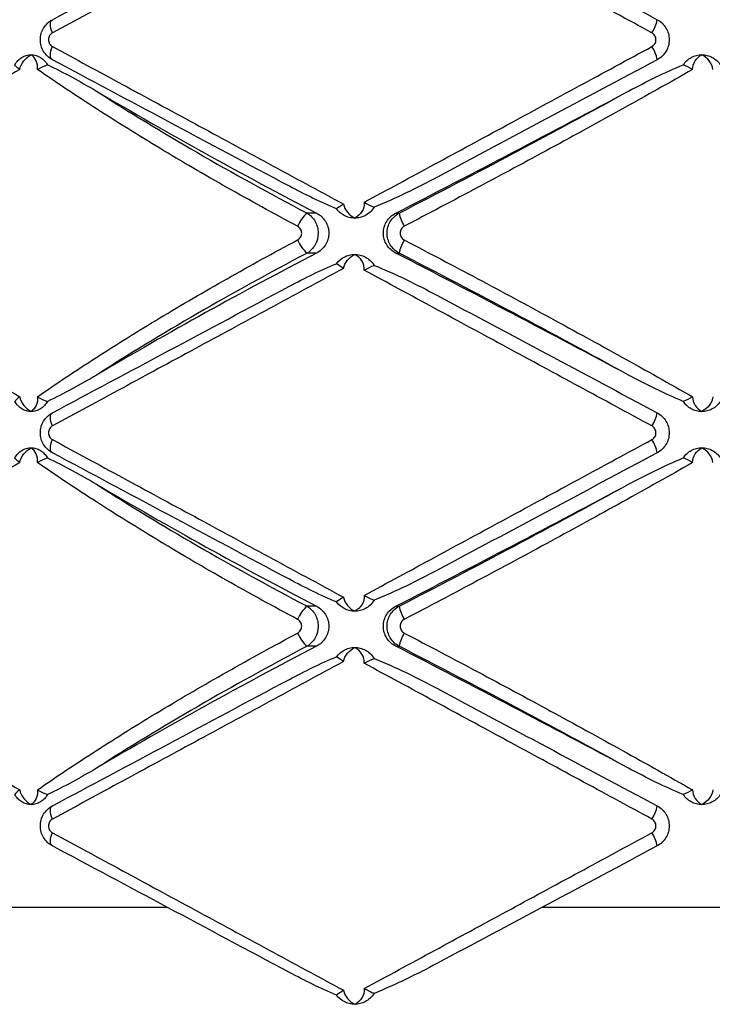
# Paper-space layout '_Izquierda' of a CAD drawing. Header units: millimetres. Extents: x 444 to 844, y -320 to 324.
# Tile 6 of 16: x 610 to 656, y -163 to -98. Entities that reach past the tile are written whole.
import ezdxf

# ---------------------------------------------------------------- set-up
doc = ezdxf.new("R2010")
doc.units = ezdxf.units.MM

psp = doc.layouts.new('_Izquierda')

# ---------------------------------------------------------------- linework, layer by layer
at = {"color": 7, "linetype": 'Continuous', "lineweight": 25}
for p, q in [((629.939, -111.16), (629.317, -111.16)), ((635.19, -111.16), (635.406, -111.16)), ((629.939, -113.807), (629.317, -113.807)), ((635.19, -113.807), (635.406, -113.807)), ((629.939, -137.16), (629.317, -137.16)), ((635.19, -137.16), (635.406, -137.16)), ((629.939, -139.807), (629.317, -139.807)), ((635.19, -139.807), (635.406, -139.807))]:
    psp.add_line(p, q, dxfattribs=at)
at = {"color": 8, "linetype": 'Continuous', "lineweight": 25}
for p, q in [((602.327, -157.064), (620.005, -157.064)), ((644.897, -157.064), (665.118, -157.064))]:
    psp.add_line(p, q, dxfattribs=at)
at = {"color": 7, "linetype": 'Continuous', "lineweight": 25, "flags": 128}
for points in [[(612.46, -99.237), (612.405, -99.087), (612.363, -98.941), (612.338, -98.804), (612.328, -98.679), (612.336, -98.571), (612.36, -98.481), (612.4, -98.413), (612.454, -98.368)], [(612.454, -101.015), (612.4, -100.97), (612.36, -100.902), (612.336, -100.812), (612.328, -100.703), (612.338, -100.579), (612.363, -100.442), (612.405, -100.296), (612.46, -100.145)], [(612.46, -125.237), (612.405, -125.087), (612.363, -124.941), (612.338, -124.804), (612.328, -124.679), (612.336, -124.571), (612.36, -124.481), (612.4, -124.413), (612.454, -124.368)], [(612.454, -127.015), (612.4, -126.97), (612.36, -126.902), (612.336, -126.812), (612.328, -126.703), (612.338, -126.579), (612.363, -126.442), (612.405, -126.296), (612.46, -126.145)], [(612.46, -151.237), (612.405, -151.087), (612.363, -150.941), (612.338, -150.804), (612.328, -150.679), (612.336, -150.571), (612.36, -150.481), (612.4, -150.413), (612.454, -150.368)], [(612.454, -153.015), (612.4, -152.97), (612.36, -152.902), (612.336, -152.812), (612.328, -152.703), (612.338, -152.579), (612.363, -152.442), (612.405, -152.296), (612.46, -152.145)]]:
    psp.add_lwpolyline(points, dxfattribs=at)
at = {"color": 7, "linetype": 'Continuous', "lineweight": 25}
for centre, radius, start, end in [((650.165, -97.935), 2.365, 326.59339, 349.45589), ((650.165, -101.448), 2.365, 10.54411, 33.40661), ((773.159, 164.607), 310.74, 239.48365, 242.55485), ((170.045, 795.833), 1019.312, 297.150681, 298.12843), ((630.765, -112.879), 2.247, 130.10236, 157.78896), ((638.118, -110.595), 2.771, 191.76933, 211.1802), ((630.765, -112.089), 2.247, 202.21104, 229.89764), ((638.118, -114.373), 2.771, 148.8198, 168.23067), ((773.159, -389.574), 310.74, 117.44515, 120.51635), ((170.045, -1020.801), 1019.312, 61.87157, 62.849319), ((650.165, -123.935), 2.365, 326.59339, 349.45589), ((650.165, -127.448), 2.365, 10.54411, 33.40661), ((773.159, 138.607), 310.74, 239.48365, 242.55485), ((170.045, 769.833), 1019.312, 297.150681, 298.12843), ((630.765, -138.879), 2.247, 130.10236, 157.78896), ((638.118, -136.595), 2.771, 191.76933, 211.1802), ((630.765, -138.089), 2.247, 202.21104, 229.89764), ((638.118, -140.373), 2.771, 148.8198, 168.23067), ((773.159, -415.574), 310.74, 117.44515, 120.51635), ((170.045, -1046.801), 1019.312, 61.87157, 62.849319), ((650.165, -149.935), 2.365, 326.59339, 349.45589), ((650.165, -153.448), 2.365, 10.54411, 33.40661)]:
    psp.add_arc(centre, radius, start, end, dxfattribs=at)
for points, knots in [([(631.727, -88.818), (630.905, -89.262), (630.081, -89.708), (628.429, -90.601), (627.601, -91.049), (625.127, -92.387), (623.494, -93.27), (620.262, -95.018), (618.661, -95.884), (615.518, -97.583), (613.972, -98.42), (612.46, -99.237)], [0, 0, 0, 0, 0.125, 0.125, 0.25, 0.25, 0.5, 0.5, 0.75, 0.75, 1, 1, 1, 1]), ([(652.14, -99.237), (650.536, -98.37), (648.922, -97.497), (645.713, -95.761), (644.115, -94.896), (640.931, -93.174), (639.345, -92.316), (636.976, -91.033), (636.19, -90.608), (634.635, -89.767), (633.865, -89.35), (633.101, -88.936)], [0, 0, 0, 0, 0.25, 0.25, 0.5, 0.5, 0.75, 0.75, 0.875, 0.875, 1, 1, 1, 1]), ([(612.454, -98.368), (614.95, -97.036), (617.506, -95.673), (622.734, -92.885), (625.406, -91.46), (628.142, -90.001)], [0, 0, 0, 0, 0.5, 0.5, 1, 1, 1, 1]), ([(637.939, -90.607), (640.345, -91.89), (642.761, -93.179), (647.612, -95.766), (650.046, -97.064), (652.491, -98.368)], [0, 0, 0, 0, 0.5, 0.5, 1, 1, 1, 1]), ([(612.454, -101.015), (612.334, -100.951), (612.226, -100.873), (612.031, -100.688), (611.945, -100.581), (611.806, -100.352), (611.751, -100.225), (611.679, -99.965), (611.66, -99.829), (611.659, -99.421), (611.734, -99.152), (612.014, -98.686), (612.215, -98.495), (612.454, -98.368)], [0, 0, 0, 0, 0.125, 0.125, 0.25, 0.25, 0.375, 0.375, 0.5, 0.5, 0.75, 0.75, 1, 1, 1, 1]), ([(652.491, -98.368), (652.611, -98.432), (652.72, -98.511), (652.916, -98.697), (653.001, -98.804), (653.14, -99.034), (653.194, -99.161), (653.266, -99.42), (653.285, -99.556), (653.285, -99.961), (653.211, -100.23), (652.933, -100.694), (652.731, -100.887), (652.491, -101.015)], [0, 0, 0, 0, 0.125, 0.125, 0.25, 0.25, 0.375, 0.375, 0.5, 0.5, 0.75, 0.75, 1, 1, 1, 1]), ([(612.46, -99.237), (612.383, -99.279), (612.315, -99.342), (612.218, -99.502), (612.192, -99.596), (612.192, -99.788), (612.22, -99.884), (612.315, -100.041), (612.383, -100.104), (612.46, -100.145)], [0, 0, 0, 0, 0.25, 0.25, 0.5, 0.5, 0.75, 0.75, 1, 1, 1, 1]), ([(652.14, -100.145), (652.221, -100.101), (652.29, -100.035), (652.384, -99.876), (652.409, -99.784), (652.408, -99.599), (652.383, -99.506), (652.29, -99.348), (652.221, -99.281), (652.14, -99.237)], [0, 0, 0, 0, 0.25, 0.25, 0.5, 0.5, 0.75, 0.75, 1, 1, 1, 1]), ([(612.46, -100.145), (613.978, -100.966), (615.532, -101.807), (618.674, -103.506), (620.265, -104.366), (623.483, -106.107), (625.112, -106.987), (627.584, -108.325), (628.416, -108.774), (630.074, -109.671), (630.902, -110.119), (631.727, -110.565)], [0, 0, 0, 0, 0.25, 0.25, 0.5, 0.5, 0.75, 0.75, 0.875, 0.875, 1, 1, 1, 1]), ([(633.101, -110.446), (634.624, -109.622), (636.177, -108.781), (639.331, -107.075), (640.922, -106.214), (644.113, -104.487), (645.718, -103.619), (648.932, -101.88), (650.54, -101.011), (652.14, -100.145)], [0, 0, 0, 0, 0.25, 0.25, 0.5, 0.5, 0.75, 0.75, 1, 1, 1, 1]), ([(609.97, -101.353), (610.029, -101.249), (610.098, -101.156), (610.254, -100.991), (610.342, -100.919), (610.436, -100.86)], [0, 0, 0, 0, 0.5, 0.5, 1, 1, 1, 1]), ([(610.29, -101.666), (610.331, -101.46), (610.429, -101.261), (610.695, -100.922), (610.863, -100.783), (611.045, -100.684)], [0, 0, 0, 0, 0.5, 0.5, 1, 1, 1, 1]), ([(610.436, -100.86), (610.53, -100.802), (610.628, -100.758), (610.833, -100.699), (610.94, -100.684), (611.045, -100.684)], [0, 0, 0, 0, 0.5, 0.5, 1, 1, 1, 1]), ([(611.469, -101.666), (611.495, -101.46), (611.463, -101.261), (611.312, -100.922), (611.192, -100.783), (611.045, -100.684)], [0, 0, 0, 0, 0.5, 0.5, 1, 1, 1, 1]), ([(611.045, -100.684), (611.151, -100.684), (611.258, -100.699), (611.464, -100.758), (611.564, -100.802), (611.659, -100.86)], [0, 0, 0, 0, 0.5, 0.5, 1, 1, 1, 1]), ([(611.659, -100.86), (611.754, -100.919), (611.842, -100.99), (612.001, -101.155), (612.073, -101.249), (612.133, -101.353)], [0, 0, 0, 0, 0.5, 0.5, 1, 1, 1, 1]), ([(654.213, -101.353), (654.281, -101.249), (654.36, -101.156), (654.54, -100.991), (654.641, -100.919), (654.749, -100.86)], [0, 0, 0, 0, 0.5, 0.5, 1, 1, 1, 1]), ([(654.749, -100.86), (654.857, -100.802), (654.969, -100.758), (655.203, -100.699), (655.325, -100.684), (655.445, -100.684)], [0, 0, 0, 0, 0.5, 0.5, 1, 1, 1, 1]), ([(654.832, -101.666), (654.829, -101.46), (654.892, -101.261), (655.109, -100.922), (655.264, -100.783), (655.445, -100.684)], [0, 0, 0, 0, 0.5, 0.5, 1, 1, 1, 1]), ([(656.173, -101.666), (656.153, -101.46), (656.067, -101.261), (655.81, -100.922), (655.638, -100.783), (655.445, -100.684)], [0, 0, 0, 0, 0.5, 0.5, 1, 1, 1, 1]), ([(655.445, -100.684), (655.565, -100.684), (655.686, -100.699), (655.92, -100.758), (656.032, -100.802), (656.139, -100.86)], [0, 0, 0, 0, 0.5, 0.5, 1, 1, 1, 1]), ([(656.139, -100.86), (656.247, -100.919), (656.346, -100.99), (656.525, -101.155), (656.605, -101.249), (656.673, -101.353)], [0, 0, 0, 0, 0.5, 0.5, 1, 1, 1, 1]), ([(612.133, -101.353), (612.68, -101.604), (613.22, -101.883), (614.298, -102.468), (614.834, -102.775), (615.37, -103.091)], [0, 0, 0, 0, 0.5, 0.5, 1, 1, 1, 1]), ([(628.142, -109.382), (625.406, -107.923), (622.734, -106.498), (617.506, -103.709), (614.95, -102.346), (612.454, -101.015)], [0, 0, 0, 0, 0.5, 0.5, 1, 1, 1, 1]), ([(652.491, -101.015), (650.046, -102.318), (647.612, -103.617), (642.761, -106.204), (640.345, -107.492), (637.939, -108.776)], [0, 0, 0, 0, 0.5, 0.5, 1, 1, 1, 1]), ([(650.599, -103.091), (651.191, -102.775), (651.786, -102.468), (652.989, -101.883), (653.596, -101.604), (654.213, -101.353)], [0, 0, 0, 0, 0.5, 0.5, 1, 1, 1, 1]), ([(610.29, -101.666), (609.54, -102.093), (608.798, -102.523), (607.328, -103.388), (606.599, -103.824), (604.446, -105.132), (603.057, -106.003), (600.381, -107.741), (599.09, -108.609), (596.62, -110.331), (595.44, -111.186), (594.321, -112.03)], [0, 0, 0, 0, 0.125, 0.125, 0.25, 0.25, 0.5, 0.5, 0.75, 0.75, 1, 1, 1, 1]), ([(628.684, -112.03), (627.096, -111.183), (625.532, -110.324), (622.491, -108.604), (621.011, -107.741), (618.132, -106.009), (616.733, -105.14), (614.698, -103.831), (614.029, -103.394), (612.726, -102.526), (612.09, -102.095), (611.469, -101.666)], [0, 0, 0, 0, 0.25, 0.25, 0.5, 0.5, 0.75, 0.75, 0.875, 0.875, 1, 1, 1, 1]), ([(654.832, -101.666), (654.077, -102.093), (653.313, -102.523), (651.768, -103.388), (650.986, -103.824), (648.627, -105.132), (647.037, -106.003), (643.837, -107.741), (642.223, -108.609), (638.987, -110.331), (637.365, -111.186), (635.748, -112.03)], [0, 0, 0, 0, 0.125, 0.125, 0.25, 0.25, 0.5, 0.5, 0.75, 0.75, 1, 1, 1, 1]), ([(615.37, -103.091), (617.497, -104.457), (619.727, -105.813), (624.377, -108.502), (626.798, -109.837), (629.317, -111.16)], [0, 0, 0, 0, 0.5, 0.5, 1, 1, 1, 1]), ([(635.406, -111.16), (637.978, -109.837), (640.531, -108.502), (645.595, -105.813), (648.108, -104.457), (650.599, -103.091)], [0, 0, 0, 0, 0.5, 0.5, 1, 1, 1, 1]), ([(631.262, -110.877), (630.725, -110.659), (630.2, -110.419), (629.162, -109.916), (628.649, -109.652), (628.142, -109.382)], [0, 0, 0, 0, 0.5, 0.5, 1, 1, 1, 1]), ([(637.939, -108.776), (637.255, -109.141), (636.566, -109.494), (635.173, -110.164), (634.471, -110.482), (633.756, -110.767)], [0, 0, 0, 0, 0.5, 0.5, 1, 1, 1, 1]), ([(631.727, -110.565), (631.761, -110.763), (631.854, -110.95), (632.116, -111.267), (632.285, -111.397), (632.472, -111.491)], [0, 0, 0, 0, 0.5, 0.5, 1, 1, 1, 1]), ([(633.101, -110.446), (633.118, -110.665), (633.056, -110.88), (632.83, -111.24), (632.665, -111.388), (632.472, -111.491)], [0, 0, 0, 0, 0.5, 0.5, 1, 1, 1, 1]), ([(633.101, -110.446), (633.216, -110.509), (633.33, -110.572), (633.554, -110.684), (633.659, -110.732), (633.756, -110.767)], [0, 0, 0, 0, 0.5, 0.5, 1, 1, 1, 1]), ([(629.317, -111.16), (629.427, -111.224), (629.527, -111.303), (629.706, -111.489), (629.784, -111.595), (629.911, -111.826), (629.961, -111.952), (630.027, -112.212), (630.044, -112.347), (630.044, -112.753), (629.977, -113.022), (629.722, -113.487), (629.537, -113.679), (629.317, -113.807)], [0, 0, 0, 0, 0.125, 0.125, 0.25, 0.25, 0.375, 0.375, 0.5, 0.5, 0.75, 0.75, 1, 1, 1, 1]), ([(629.939, -111.16), (630.059, -111.223), (630.17, -111.3), (630.369, -111.483), (630.458, -111.589), (630.602, -111.819), (630.66, -111.946), (630.736, -112.208), (630.756, -112.345), (630.756, -112.757), (630.677, -113.029), (630.387, -113.494), (630.18, -113.682), (629.939, -113.807)], [0, 0, 0, 0, 0.125, 0.125, 0.25, 0.25, 0.375, 0.375, 0.5, 0.5, 0.75, 0.75, 1, 1, 1, 1]), ([(632.472, -111.491), (632.35, -111.491), (632.228, -111.476), (631.99, -111.417), (631.876, -111.373), (631.766, -111.315)], [0, 0, 0, 0, 0.5, 0.5, 1, 1, 1, 1]), ([(633.178, -111.315), (633.069, -111.373), (632.955, -111.417), (632.718, -111.476), (632.594, -111.491), (632.472, -111.491)], [0, 0, 0, 0, 0.5, 0.5, 1, 1, 1, 1]), ([(633.756, -110.767), (633.679, -110.895), (633.587, -111.004), (633.389, -111.186), (633.284, -111.258), (633.178, -111.315)], [0, 0, 0, 0, 0.5, 0.5, 1, 1, 1, 1]), ([(635.19, -113.807), (635.068, -113.745), (634.956, -113.668), (634.754, -113.485), (634.664, -113.379), (634.518, -113.149), (634.46, -113.022), (634.383, -112.76), (634.363, -112.622), (634.363, -112.21), (634.443, -111.939), (634.736, -111.474), (634.945, -111.286), (635.19, -111.16)], [0, 0, 0, 0, 0.125, 0.125, 0.25, 0.25, 0.375, 0.375, 0.5, 0.5, 0.75, 0.75, 1, 1, 1, 1]), ([(635.406, -113.807), (635.286, -113.743), (635.177, -113.665), (634.981, -113.479), (634.895, -113.372), (634.756, -113.142), (634.701, -113.015), (634.629, -112.756), (634.61, -112.62), (634.61, -112.214), (634.684, -111.945), (634.963, -111.481), (635.165, -111.288), (635.406, -111.16)], [0, 0, 0, 0, 0.125, 0.125, 0.25, 0.25, 0.375, 0.375, 0.5, 0.5, 0.75, 0.75, 1, 1, 1, 1]), ([(628.684, -112.938), (628.766, -112.895), (628.835, -112.829), (628.931, -112.67), (628.957, -112.577), (628.957, -112.39), (628.93, -112.296), (628.835, -112.138), (628.766, -112.073), (628.684, -112.03)], [0, 0, 0, 0, 0.25, 0.25, 0.5, 0.5, 0.75, 0.75, 1, 1, 1, 1]), ([(635.748, -112.03), (635.665, -112.073), (635.594, -112.138), (635.496, -112.298), (635.469, -112.391), (635.47, -112.578), (635.497, -112.671), (635.594, -112.829), (635.665, -112.895), (635.748, -112.938)], [0, 0, 0, 0, 0.25, 0.25, 0.5, 0.5, 0.75, 0.75, 1, 1, 1, 1]), ([(594.321, -112.938), (595.443, -113.785), (596.629, -114.643), (599.096, -116.363), (600.38, -117.227), (603.049, -118.959), (604.433, -119.828), (606.587, -121.136), (607.319, -121.574), (608.793, -122.442), (609.538, -122.873), (610.29, -123.302)], [0, 0, 0, 0, 0.25, 0.25, 0.5, 0.5, 0.75, 0.75, 0.875, 0.875, 1, 1, 1, 1]), ([(611.469, -123.302), (612.088, -122.874), (612.722, -122.444), (614.021, -121.579), (614.687, -121.144), (616.72, -119.836), (618.123, -118.964), (621.01, -117.227), (622.498, -116.359), (625.543, -114.637), (627.101, -113.782), (628.684, -112.938)], [0, 0, 0, 0, 0.125, 0.125, 0.25, 0.25, 0.5, 0.5, 0.75, 0.75, 1, 1, 1, 1]), ([(635.748, -112.938), (637.37, -113.785), (638.999, -114.643), (642.231, -116.363), (643.837, -117.227), (647.027, -118.959), (648.612, -119.828), (650.973, -121.136), (651.759, -121.574), (653.308, -122.442), (654.074, -122.873), (654.832, -123.302)], [0, 0, 0, 0, 0.25, 0.25, 0.5, 0.5, 0.75, 0.75, 0.875, 0.875, 1, 1, 1, 1]), ([(629.317, -113.807), (626.798, -115.131), (624.377, -116.465), (619.727, -119.155), (617.497, -120.51), (615.37, -121.877)], [0, 0, 0, 0, 0.5, 0.5, 1, 1, 1, 1]), ([(631.727, -114.818), (631.761, -114.62), (631.854, -114.433), (632.117, -114.115), (632.285, -113.985), (632.472, -113.891)], [0, 0, 0, 0, 0.5, 0.5, 1, 1, 1, 1]), ([(631.766, -114.068), (631.876, -114.01), (631.99, -113.966), (632.227, -113.907), (632.35, -113.891), (632.472, -113.891)], [0, 0, 0, 0, 0.5, 0.5, 1, 1, 1, 1]), ([(633.101, -114.936), (633.118, -114.717), (633.056, -114.503), (632.83, -114.142), (632.665, -113.994), (632.472, -113.891)], [0, 0, 0, 0, 0.5, 0.5, 1, 1, 1, 1]), ([(632.472, -113.891), (632.594, -113.891), (632.716, -113.906), (632.955, -113.966), (633.069, -114.01), (633.178, -114.068)], [0, 0, 0, 0, 0.5, 0.5, 1, 1, 1, 1]), ([(650.599, -121.877), (648.108, -120.51), (645.595, -119.155), (640.531, -116.465), (637.978, -115.131), (635.406, -113.807)], [0, 0, 0, 0, 0.5, 0.5, 1, 1, 1, 1]), ([(628.142, -116.001), (628.649, -115.73), (629.161, -115.467), (630.2, -114.964), (630.725, -114.724), (631.262, -114.506)], [0, 0, 0, 0, 0.5, 0.5, 1, 1, 1, 1]), ([(633.178, -114.068), (633.284, -114.124), (633.389, -114.196), (633.587, -114.379), (633.679, -114.488), (633.756, -114.615)], [0, 0, 0, 0, 0.5, 0.5, 1, 1, 1, 1]), ([(633.756, -114.615), (634.471, -114.901), (635.174, -115.219), (636.566, -115.889), (637.255, -116.242), (637.939, -116.607)], [0, 0, 0, 0, 0.5, 0.5, 1, 1, 1, 1]), ([(631.727, -114.818), (630.905, -115.262), (630.081, -115.708), (628.429, -116.601), (627.601, -117.049), (625.127, -118.387), (623.494, -119.27), (620.262, -121.018), (618.661, -121.884), (615.518, -123.583), (613.972, -124.42), (612.46, -125.237)], [0, 0, 0, 0, 0.125, 0.125, 0.25, 0.25, 0.5, 0.5, 0.75, 0.75, 1, 1, 1, 1]), ([(652.14, -125.237), (650.536, -124.37), (648.922, -123.497), (645.713, -121.761), (644.115, -120.896), (640.931, -119.174), (639.345, -118.316), (636.976, -117.033), (636.19, -116.608), (634.635, -115.767), (633.865, -115.35), (633.101, -114.936)], [0, 0, 0, 0, 0.25, 0.25, 0.5, 0.5, 0.75, 0.75, 0.875, 0.875, 1, 1, 1, 1]), ([(612.454, -124.368), (614.95, -123.036), (617.506, -121.673), (622.734, -118.885), (625.406, -117.46), (628.142, -116.001)], [0, 0, 0, 0, 0.5, 0.5, 1, 1, 1, 1]), ([(637.939, -116.607), (640.345, -117.89), (642.761, -119.179), (647.612, -121.766), (650.046, -123.064), (652.491, -124.368)], [0, 0, 0, 0, 0.5, 0.5, 1, 1, 1, 1]), ([(615.37, -121.877), (614.834, -122.193), (614.298, -122.5), (613.22, -123.085), (612.68, -123.363), (612.133, -123.615)], [0, 0, 0, 0, 0.5, 0.5, 1, 1, 1, 1]), ([(654.213, -123.615), (653.596, -123.363), (652.989, -123.085), (651.786, -122.5), (651.191, -122.193), (650.599, -121.877)], [0, 0, 0, 0, 0.5, 0.5, 1, 1, 1, 1]), ([(610.436, -124.107), (610.342, -124.049), (610.256, -123.978), (610.099, -123.813), (610.029, -123.718), (609.97, -123.615)], [0, 0, 0, 0, 0.5, 0.5, 1, 1, 1, 1]), ([(610.29, -123.302), (610.331, -123.508), (610.429, -123.707), (610.695, -124.045), (610.863, -124.185), (611.045, -124.284)], [0, 0, 0, 0, 0.5, 0.5, 1, 1, 1, 1]), ([(611.469, -123.302), (611.495, -123.508), (611.463, -123.707), (611.312, -124.045), (611.192, -124.185), (611.045, -124.284)], [0, 0, 0, 0, 0.5, 0.5, 1, 1, 1, 1]), ([(612.133, -123.615), (612.073, -123.718), (612.002, -123.811), (611.844, -123.977), (611.754, -124.049), (611.659, -124.107)], [0, 0, 0, 0, 0.5, 0.5, 1, 1, 1, 1]), ([(654.749, -124.107), (654.641, -124.049), (654.542, -123.978), (654.362, -123.813), (654.281, -123.718), (654.213, -123.615)], [0, 0, 0, 0, 0.5, 0.5, 1, 1, 1, 1]), ([(654.832, -123.302), (654.829, -123.508), (654.892, -123.707), (655.109, -124.045), (655.264, -124.185), (655.445, -124.284)], [0, 0, 0, 0, 0.5, 0.5, 1, 1, 1, 1]), ([(656.173, -123.302), (656.153, -123.508), (656.067, -123.707), (655.81, -124.045), (655.638, -124.185), (655.445, -124.284)], [0, 0, 0, 0, 0.5, 0.5, 1, 1, 1, 1]), ([(656.673, -123.615), (656.605, -123.718), (656.526, -123.811), (656.348, -123.977), (656.247, -124.049), (656.139, -124.107)], [0, 0, 0, 0, 0.5, 0.5, 1, 1, 1, 1]), ([(611.045, -124.284), (610.94, -124.284), (610.834, -124.269), (610.628, -124.209), (610.53, -124.166), (610.436, -124.107)], [0, 0, 0, 0, 0.5, 0.5, 1, 1, 1, 1]), ([(611.659, -124.107), (611.564, -124.166), (611.464, -124.209), (611.258, -124.269), (611.151, -124.284), (611.045, -124.284)], [0, 0, 0, 0, 0.5, 0.5, 1, 1, 1, 1]), ([(612.454, -127.015), (612.334, -126.951), (612.226, -126.873), (612.031, -126.688), (611.945, -126.581), (611.806, -126.352), (611.751, -126.225), (611.679, -125.965), (611.66, -125.829), (611.659, -125.421), (611.734, -125.152), (612.014, -124.686), (612.215, -124.495), (612.454, -124.368)], [0, 0, 0, 0, 0.125, 0.125, 0.25, 0.25, 0.375, 0.375, 0.5, 0.5, 0.75, 0.75, 1, 1, 1, 1]), ([(652.491, -124.368), (652.611, -124.432), (652.72, -124.511), (652.916, -124.697), (653.001, -124.804), (653.14, -125.034), (653.194, -125.161), (653.266, -125.42), (653.285, -125.556), (653.285, -125.961), (653.211, -126.23), (652.933, -126.694), (652.731, -126.887), (652.491, -127.015)], [0, 0, 0, 0, 0.125, 0.125, 0.25, 0.25, 0.375, 0.375, 0.5, 0.5, 0.75, 0.75, 1, 1, 1, 1]), ([(655.445, -124.284), (655.325, -124.284), (655.204, -124.269), (654.969, -124.209), (654.857, -124.166), (654.749, -124.107)], [0, 0, 0, 0, 0.5, 0.5, 1, 1, 1, 1]), ([(656.139, -124.107), (656.032, -124.166), (655.92, -124.209), (655.687, -124.269), (655.565, -124.284), (655.445, -124.284)], [0, 0, 0, 0, 0.5, 0.5, 1, 1, 1, 1]), ([(612.46, -125.237), (612.383, -125.279), (612.315, -125.342), (612.218, -125.502), (612.192, -125.596), (612.192, -125.788), (612.22, -125.884), (612.315, -126.041), (612.383, -126.104), (612.46, -126.145)], [0, 0, 0, 0, 0.25, 0.25, 0.5, 0.5, 0.75, 0.75, 1, 1, 1, 1]), ([(652.14, -126.145), (652.221, -126.101), (652.29, -126.035), (652.384, -125.876), (652.409, -125.784), (652.408, -125.599), (652.383, -125.506), (652.29, -125.348), (652.221, -125.281), (652.14, -125.237)], [0, 0, 0, 0, 0.25, 0.25, 0.5, 0.5, 0.75, 0.75, 1, 1, 1, 1]), ([(612.46, -126.145), (613.978, -126.966), (615.532, -127.807), (618.674, -129.506), (620.265, -130.366), (623.483, -132.107), (625.112, -132.987), (627.584, -134.325), (628.416, -134.774), (630.074, -135.671), (630.902, -136.119), (631.727, -136.565)], [0, 0, 0, 0, 0.25, 0.25, 0.5, 0.5, 0.75, 0.75, 0.875, 0.875, 1, 1, 1, 1]), ([(633.101, -136.446), (634.624, -135.622), (636.177, -134.781), (639.331, -133.075), (640.922, -132.214), (644.113, -130.487), (645.718, -129.619), (648.932, -127.88), (650.54, -127.011), (652.14, -126.145)], [0, 0, 0, 0, 0.25, 0.25, 0.5, 0.5, 0.75, 0.75, 1, 1, 1, 1]), ([(609.97, -127.353), (610.029, -127.249), (610.098, -127.156), (610.254, -126.991), (610.342, -126.919), (610.436, -126.86)], [0, 0, 0, 0, 0.5, 0.5, 1, 1, 1, 1]), ([(610.29, -127.666), (610.331, -127.46), (610.429, -127.261), (610.695, -126.922), (610.863, -126.783), (611.045, -126.684)], [0, 0, 0, 0, 0.5, 0.5, 1, 1, 1, 1]), ([(610.436, -126.86), (610.53, -126.802), (610.628, -126.758), (610.833, -126.699), (610.94, -126.684), (611.045, -126.684)], [0, 0, 0, 0, 0.5, 0.5, 1, 1, 1, 1]), ([(611.469, -127.666), (611.495, -127.46), (611.463, -127.261), (611.312, -126.922), (611.192, -126.783), (611.045, -126.684)], [0, 0, 0, 0, 0.5, 0.5, 1, 1, 1, 1]), ([(611.045, -126.684), (611.151, -126.684), (611.258, -126.699), (611.464, -126.758), (611.564, -126.802), (611.659, -126.86)], [0, 0, 0, 0, 0.5, 0.5, 1, 1, 1, 1]), ([(611.659, -126.86), (611.754, -126.919), (611.842, -126.99), (612.001, -127.155), (612.073, -127.249), (612.133, -127.353)], [0, 0, 0, 0, 0.5, 0.5, 1, 1, 1, 1]), ([(654.213, -127.353), (654.281, -127.249), (654.36, -127.156), (654.54, -126.991), (654.641, -126.919), (654.749, -126.86)], [0, 0, 0, 0, 0.5, 0.5, 1, 1, 1, 1]), ([(654.749, -126.86), (654.857, -126.802), (654.969, -126.758), (655.203, -126.699), (655.325, -126.684), (655.445, -126.684)], [0, 0, 0, 0, 0.5, 0.5, 1, 1, 1, 1]), ([(654.832, -127.666), (654.829, -127.46), (654.892, -127.261), (655.109, -126.922), (655.264, -126.783), (655.445, -126.684)], [0, 0, 0, 0, 0.5, 0.5, 1, 1, 1, 1]), ([(656.173, -127.666), (656.153, -127.46), (656.067, -127.261), (655.81, -126.922), (655.638, -126.783), (655.445, -126.684)], [0, 0, 0, 0, 0.5, 0.5, 1, 1, 1, 1]), ([(655.445, -126.684), (655.565, -126.684), (655.686, -126.699), (655.92, -126.758), (656.032, -126.802), (656.139, -126.86)], [0, 0, 0, 0, 0.5, 0.5, 1, 1, 1, 1]), ([(656.139, -126.86), (656.247, -126.919), (656.346, -126.99), (656.525, -127.155), (656.605, -127.249), (656.673, -127.353)], [0, 0, 0, 0, 0.5, 0.5, 1, 1, 1, 1]), ([(612.133, -127.353), (612.68, -127.604), (613.22, -127.883), (614.298, -128.468), (614.834, -128.775), (615.37, -129.091)], [0, 0, 0, 0, 0.5, 0.5, 1, 1, 1, 1]), ([(628.142, -135.382), (625.406, -133.923), (622.734, -132.498), (617.506, -129.709), (614.95, -128.346), (612.454, -127.015)], [0, 0, 0, 0, 0.5, 0.5, 1, 1, 1, 1]), ([(652.491, -127.015), (650.046, -128.318), (647.612, -129.617), (642.761, -132.204), (640.345, -133.492), (637.939, -134.776)], [0, 0, 0, 0, 0.5, 0.5, 1, 1, 1, 1]), ([(650.599, -129.091), (651.191, -128.775), (651.786, -128.468), (652.989, -127.883), (653.596, -127.604), (654.213, -127.353)], [0, 0, 0, 0, 0.5, 0.5, 1, 1, 1, 1]), ([(610.29, -127.666), (609.54, -128.093), (608.798, -128.523), (607.328, -129.388), (606.599, -129.824), (604.446, -131.132), (603.057, -132.003), (600.381, -133.741), (599.09, -134.609), (596.62, -136.331), (595.44, -137.186), (594.321, -138.03)], [0, 0, 0, 0, 0.125, 0.125, 0.25, 0.25, 0.5, 0.5, 0.75, 0.75, 1, 1, 1, 1]), ([(628.684, -138.03), (627.096, -137.183), (625.532, -136.324), (622.491, -134.604), (621.011, -133.741), (618.132, -132.009), (616.733, -131.14), (614.698, -129.831), (614.029, -129.394), (612.726, -128.526), (612.09, -128.095), (611.469, -127.666)], [0, 0, 0, 0, 0.25, 0.25, 0.5, 0.5, 0.75, 0.75, 0.875, 0.875, 1, 1, 1, 1]), ([(654.832, -127.666), (654.077, -128.093), (653.313, -128.523), (651.768, -129.388), (650.986, -129.824), (648.627, -131.132), (647.037, -132.003), (643.837, -133.741), (642.223, -134.609), (638.987, -136.331), (637.365, -137.186), (635.748, -138.03)], [0, 0, 0, 0, 0.125, 0.125, 0.25, 0.25, 0.5, 0.5, 0.75, 0.75, 1, 1, 1, 1]), ([(615.37, -129.091), (617.497, -130.457), (619.727, -131.813), (624.377, -134.502), (626.798, -135.837), (629.317, -137.16)], [0, 0, 0, 0, 0.5, 0.5, 1, 1, 1, 1]), ([(635.406, -137.16), (637.978, -135.837), (640.531, -134.502), (645.595, -131.813), (648.108, -130.457), (650.599, -129.091)], [0, 0, 0, 0, 0.5, 0.5, 1, 1, 1, 1]), ([(637.939, -134.776), (637.255, -135.141), (636.566, -135.494), (635.173, -136.164), (634.471, -136.482), (633.756, -136.767)], [0, 0, 0, 0, 0.5, 0.5, 1, 1, 1, 1]), ([(631.262, -136.877), (630.725, -136.659), (630.2, -136.419), (629.162, -135.916), (628.649, -135.652), (628.142, -135.382)], [0, 0, 0, 0, 0.5, 0.5, 1, 1, 1, 1]), ([(631.727, -136.565), (631.761, -136.763), (631.854, -136.95), (632.116, -137.267), (632.285, -137.397), (632.472, -137.491)], [0, 0, 0, 0, 0.5, 0.5, 1, 1, 1, 1]), ([(633.101, -136.446), (633.118, -136.665), (633.056, -136.88), (632.83, -137.24), (632.665, -137.388), (632.472, -137.491)], [0, 0, 0, 0, 0.5, 0.5, 1, 1, 1, 1]), ([(633.101, -136.446), (633.216, -136.509), (633.33, -136.572), (633.554, -136.684), (633.659, -136.732), (633.756, -136.767)], [0, 0, 0, 0, 0.5, 0.5, 1, 1, 1, 1]), ([(629.317, -137.16), (629.427, -137.224), (629.527, -137.303), (629.706, -137.489), (629.784, -137.595), (629.911, -137.826), (629.961, -137.952), (630.027, -138.212), (630.044, -138.347), (630.044, -138.753), (629.977, -139.022), (629.722, -139.487), (629.537, -139.679), (629.317, -139.807)], [0, 0, 0, 0, 0.125, 0.125, 0.25, 0.25, 0.375, 0.375, 0.5, 0.5, 0.75, 0.75, 1, 1, 1, 1]), ([(629.939, -137.16), (630.059, -137.223), (630.17, -137.3), (630.369, -137.483), (630.458, -137.589), (630.602, -137.819), (630.66, -137.946), (630.736, -138.208), (630.756, -138.345), (630.756, -138.757), (630.677, -139.029), (630.387, -139.494), (630.18, -139.682), (629.939, -139.807)], [0, 0, 0, 0, 0.125, 0.125, 0.25, 0.25, 0.375, 0.375, 0.5, 0.5, 0.75, 0.75, 1, 1, 1, 1]), ([(632.472, -137.491), (632.35, -137.491), (632.228, -137.476), (631.99, -137.417), (631.876, -137.373), (631.766, -137.315)], [0, 0, 0, 0, 0.5, 0.5, 1, 1, 1, 1]), ([(633.178, -137.315), (633.069, -137.373), (632.955, -137.417), (632.718, -137.476), (632.594, -137.491), (632.472, -137.491)], [0, 0, 0, 0, 0.5, 0.5, 1, 1, 1, 1]), ([(633.756, -136.767), (633.679, -136.895), (633.587, -137.004), (633.389, -137.186), (633.284, -137.258), (633.178, -137.315)], [0, 0, 0, 0, 0.5, 0.5, 1, 1, 1, 1]), ([(635.19, -139.807), (635.068, -139.745), (634.956, -139.668), (634.754, -139.485), (634.664, -139.379), (634.518, -139.149), (634.46, -139.022), (634.383, -138.76), (634.363, -138.622), (634.363, -138.21), (634.443, -137.939), (634.736, -137.474), (634.945, -137.286), (635.19, -137.16)], [0, 0, 0, 0, 0.125, 0.125, 0.25, 0.25, 0.375, 0.375, 0.5, 0.5, 0.75, 0.75, 1, 1, 1, 1]), ([(635.406, -139.807), (635.286, -139.743), (635.177, -139.665), (634.981, -139.479), (634.895, -139.372), (634.756, -139.142), (634.701, -139.015), (634.629, -138.756), (634.61, -138.62), (634.61, -138.214), (634.684, -137.945), (634.963, -137.481), (635.165, -137.288), (635.406, -137.16)], [0, 0, 0, 0, 0.125, 0.125, 0.25, 0.25, 0.375, 0.375, 0.5, 0.5, 0.75, 0.75, 1, 1, 1, 1]), ([(628.684, -138.938), (628.766, -138.895), (628.835, -138.829), (628.931, -138.67), (628.957, -138.577), (628.957, -138.39), (628.93, -138.296), (628.835, -138.138), (628.766, -138.073), (628.684, -138.03)], [0, 0, 0, 0, 0.25, 0.25, 0.5, 0.5, 0.75, 0.75, 1, 1, 1, 1]), ([(635.748, -138.03), (635.665, -138.073), (635.594, -138.138), (635.496, -138.298), (635.469, -138.391), (635.47, -138.578), (635.497, -138.671), (635.594, -138.829), (635.665, -138.895), (635.748, -138.938)], [0, 0, 0, 0, 0.25, 0.25, 0.5, 0.5, 0.75, 0.75, 1, 1, 1, 1]), ([(594.321, -138.938), (595.443, -139.785), (596.629, -140.643), (599.096, -142.363), (600.38, -143.227), (603.049, -144.959), (604.433, -145.828), (606.587, -147.136), (607.319, -147.574), (608.793, -148.442), (609.538, -148.873), (610.29, -149.302)], [0, 0, 0, 0, 0.25, 0.25, 0.5, 0.5, 0.75, 0.75, 0.875, 0.875, 1, 1, 1, 1]), ([(611.469, -149.302), (612.088, -148.874), (612.722, -148.444), (614.021, -147.579), (614.687, -147.144), (616.72, -145.836), (618.123, -144.964), (621.01, -143.227), (622.498, -142.359), (625.543, -140.637), (627.101, -139.782), (628.684, -138.938)], [0, 0, 0, 0, 0.125, 0.125, 0.25, 0.25, 0.5, 0.5, 0.75, 0.75, 1, 1, 1, 1]), ([(635.748, -138.938), (637.37, -139.785), (638.999, -140.643), (642.231, -142.363), (643.837, -143.227), (647.027, -144.959), (648.612, -145.828), (650.973, -147.136), (651.759, -147.574), (653.308, -148.442), (654.074, -148.873), (654.832, -149.302)], [0, 0, 0, 0, 0.25, 0.25, 0.5, 0.5, 0.75, 0.75, 0.875, 0.875, 1, 1, 1, 1]), ([(629.317, -139.807), (626.798, -141.131), (624.377, -142.465), (619.727, -145.155), (617.497, -146.51), (615.37, -147.877)], [0, 0, 0, 0, 0.5, 0.5, 1, 1, 1, 1]), ([(631.727, -140.818), (631.761, -140.62), (631.854, -140.433), (632.117, -140.115), (632.285, -139.985), (632.472, -139.891)], [0, 0, 0, 0, 0.5, 0.5, 1, 1, 1, 1]), ([(631.766, -140.068), (631.876, -140.01), (631.99, -139.966), (632.227, -139.907), (632.35, -139.891), (632.472, -139.891)], [0, 0, 0, 0, 0.5, 0.5, 1, 1, 1, 1]), ([(633.101, -140.936), (633.118, -140.717), (633.056, -140.503), (632.83, -140.142), (632.665, -139.994), (632.472, -139.891)], [0, 0, 0, 0, 0.5, 0.5, 1, 1, 1, 1]), ([(632.472, -139.891), (632.594, -139.891), (632.716, -139.906), (632.955, -139.966), (633.069, -140.01), (633.178, -140.068)], [0, 0, 0, 0, 0.5, 0.5, 1, 1, 1, 1]), ([(650.599, -147.877), (648.108, -146.51), (645.595, -145.155), (640.531, -142.465), (637.978, -141.131), (635.406, -139.807)], [0, 0, 0, 0, 0.5, 0.5, 1, 1, 1, 1]), ([(628.142, -142.001), (628.649, -141.73), (629.161, -141.467), (630.2, -140.964), (630.725, -140.724), (631.262, -140.506)], [0, 0, 0, 0, 0.5, 0.5, 1, 1, 1, 1]), ([(633.178, -140.068), (633.284, -140.124), (633.389, -140.196), (633.587, -140.379), (633.679, -140.488), (633.756, -140.615)], [0, 0, 0, 0, 0.5, 0.5, 1, 1, 1, 1]), ([(633.756, -140.615), (634.471, -140.901), (635.174, -141.219), (636.566, -141.889), (637.255, -142.242), (637.939, -142.607)], [0, 0, 0, 0, 0.5, 0.5, 1, 1, 1, 1]), ([(631.727, -140.818), (630.905, -141.262), (630.081, -141.708), (628.429, -142.601), (627.601, -143.049), (625.127, -144.387), (623.494, -145.27), (620.262, -147.018), (618.661, -147.884), (615.518, -149.583), (613.972, -150.42), (612.46, -151.237)], [0, 0, 0, 0, 0.125, 0.125, 0.25, 0.25, 0.5, 0.5, 0.75, 0.75, 1, 1, 1, 1]), ([(652.14, -151.237), (650.536, -150.37), (648.922, -149.497), (645.713, -147.761), (644.115, -146.896), (640.931, -145.174), (639.345, -144.316), (636.976, -143.033), (636.19, -142.608), (634.635, -141.767), (633.865, -141.35), (633.101, -140.936)], [0, 0, 0, 0, 0.25, 0.25, 0.5, 0.5, 0.75, 0.75, 0.875, 0.875, 1, 1, 1, 1]), ([(612.454, -150.368), (614.95, -149.036), (617.506, -147.673), (622.734, -144.885), (625.406, -143.46), (628.142, -142.001)], [0, 0, 0, 0, 0.5, 0.5, 1, 1, 1, 1]), ([(637.939, -142.607), (640.345, -143.89), (642.761, -145.179), (647.612, -147.766), (650.046, -149.064), (652.491, -150.368)], [0, 0, 0, 0, 0.5, 0.5, 1, 1, 1, 1]), ([(615.37, -147.877), (614.834, -148.193), (614.298, -148.5), (613.22, -149.085), (612.68, -149.363), (612.133, -149.615)], [0, 0, 0, 0, 0.5, 0.5, 1, 1, 1, 1]), ([(654.213, -149.615), (653.596, -149.363), (652.989, -149.085), (651.786, -148.5), (651.191, -148.193), (650.599, -147.877)], [0, 0, 0, 0, 0.5, 0.5, 1, 1, 1, 1]), ([(610.436, -150.107), (610.342, -150.049), (610.256, -149.978), (610.099, -149.813), (610.029, -149.718), (609.97, -149.615)], [0, 0, 0, 0, 0.5, 0.5, 1, 1, 1, 1]), ([(610.29, -149.302), (610.331, -149.508), (610.429, -149.707), (610.695, -150.045), (610.863, -150.185), (611.045, -150.284)], [0, 0, 0, 0, 0.5, 0.5, 1, 1, 1, 1]), ([(611.469, -149.302), (611.495, -149.508), (611.463, -149.707), (611.312, -150.045), (611.192, -150.185), (611.045, -150.284)], [0, 0, 0, 0, 0.5, 0.5, 1, 1, 1, 1]), ([(612.133, -149.615), (612.073, -149.718), (612.002, -149.811), (611.844, -149.977), (611.754, -150.049), (611.659, -150.107)], [0, 0, 0, 0, 0.5, 0.5, 1, 1, 1, 1]), ([(654.749, -150.107), (654.641, -150.049), (654.542, -149.978), (654.362, -149.813), (654.281, -149.718), (654.213, -149.615)], [0, 0, 0, 0, 0.5, 0.5, 1, 1, 1, 1]), ([(654.832, -149.302), (654.829, -149.508), (654.892, -149.707), (655.109, -150.045), (655.264, -150.185), (655.445, -150.284)], [0, 0, 0, 0, 0.5, 0.5, 1, 1, 1, 1]), ([(656.173, -149.302), (656.153, -149.508), (656.067, -149.707), (655.81, -150.045), (655.638, -150.185), (655.445, -150.284)], [0, 0, 0, 0, 0.5, 0.5, 1, 1, 1, 1]), ([(656.673, -149.615), (656.605, -149.718), (656.526, -149.811), (656.348, -149.977), (656.247, -150.049), (656.139, -150.107)], [0, 0, 0, 0, 0.5, 0.5, 1, 1, 1, 1]), ([(611.045, -150.284), (610.94, -150.284), (610.834, -150.269), (610.628, -150.209), (610.53, -150.166), (610.436, -150.107)], [0, 0, 0, 0, 0.5, 0.5, 1, 1, 1, 1]), ([(611.659, -150.107), (611.564, -150.166), (611.464, -150.209), (611.258, -150.269), (611.151, -150.284), (611.045, -150.284)], [0, 0, 0, 0, 0.5, 0.5, 1, 1, 1, 1]), ([(612.454, -153.015), (612.334, -152.951), (612.226, -152.873), (612.031, -152.688), (611.945, -152.581), (611.806, -152.352), (611.751, -152.225), (611.679, -151.965), (611.66, -151.829), (611.659, -151.421), (611.734, -151.152), (612.014, -150.686), (612.215, -150.495), (612.454, -150.368)], [0, 0, 0, 0, 0.125, 0.125, 0.25, 0.25, 0.375, 0.375, 0.5, 0.5, 0.75, 0.75, 1, 1, 1, 1]), ([(652.491, -150.368), (652.611, -150.432), (652.72, -150.511), (652.916, -150.697), (653.001, -150.804), (653.14, -151.034), (653.194, -151.161), (653.266, -151.42), (653.285, -151.556), (653.285, -151.961), (653.211, -152.23), (652.933, -152.694), (652.731, -152.887), (652.491, -153.015)], [0, 0, 0, 0, 0.125, 0.125, 0.25, 0.25, 0.375, 0.375, 0.5, 0.5, 0.75, 0.75, 1, 1, 1, 1]), ([(655.445, -150.284), (655.325, -150.284), (655.204, -150.269), (654.969, -150.209), (654.857, -150.166), (654.749, -150.107)], [0, 0, 0, 0, 0.5, 0.5, 1, 1, 1, 1]), ([(656.139, -150.107), (656.032, -150.166), (655.92, -150.209), (655.687, -150.269), (655.565, -150.284), (655.445, -150.284)], [0, 0, 0, 0, 0.5, 0.5, 1, 1, 1, 1]), ([(612.46, -151.237), (612.383, -151.279), (612.315, -151.342), (612.218, -151.502), (612.192, -151.596), (612.192, -151.788), (612.22, -151.884), (612.315, -152.041), (612.383, -152.104), (612.46, -152.145)], [0, 0, 0, 0, 0.25, 0.25, 0.5, 0.5, 0.75, 0.75, 1, 1, 1, 1]), ([(652.14, -152.145), (652.221, -152.101), (652.29, -152.035), (652.384, -151.876), (652.409, -151.784), (652.408, -151.599), (652.383, -151.506), (652.29, -151.348), (652.221, -151.281), (652.14, -151.237)], [0, 0, 0, 0, 0.25, 0.25, 0.5, 0.5, 0.75, 0.75, 1, 1, 1, 1]), ([(612.46, -152.145), (613.978, -152.966), (615.532, -153.807), (618.674, -155.506), (620.265, -156.366), (623.483, -158.107), (625.112, -158.987), (627.584, -160.325), (628.416, -160.774), (630.074, -161.671), (630.902, -162.119), (631.727, -162.565)], [0, 0, 0, 0, 0.25, 0.25, 0.5, 0.5, 0.75, 0.75, 0.875, 0.875, 1, 1, 1, 1]), ([(633.101, -162.446), (634.624, -161.622), (636.177, -160.781), (639.331, -159.075), (640.922, -158.214), (644.113, -156.487), (645.718, -155.619), (648.932, -153.88), (650.54, -153.011), (652.14, -152.145)], [0, 0, 0, 0, 0.25, 0.25, 0.5, 0.5, 0.75, 0.75, 1, 1, 1, 1]), ([(628.142, -161.382), (625.406, -159.923), (622.734, -158.498), (617.506, -155.709), (614.95, -154.346), (612.454, -153.015)], [0, 0, 0, 0, 0.5, 0.5, 1, 1, 1, 1]), ([(652.491, -153.015), (650.046, -154.318), (647.612, -155.617), (642.761, -158.204), (640.345, -159.492), (637.939, -160.776)], [0, 0, 0, 0, 0.5, 0.5, 1, 1, 1, 1]), ([(637.939, -160.776), (637.255, -161.141), (636.566, -161.494), (635.173, -162.164), (634.471, -162.482), (633.756, -162.767)], [0, 0, 0, 0, 0.5, 0.5, 1, 1, 1, 1]), ([(631.262, -162.877), (630.725, -162.659), (630.2, -162.419), (629.162, -161.916), (628.649, -161.652), (628.142, -161.382)], [0, 0, 0, 0, 0.5, 0.5, 1, 1, 1, 1]), ([(631.727, -162.565), (631.761, -162.763), (631.854, -162.95), (632.116, -163.267), (632.285, -163.397), (632.472, -163.491)], [0, 0, 0, 0, 0.5, 0.5, 1, 1, 1, 1]), ([(633.101, -162.446), (633.118, -162.665), (633.056, -162.88), (632.83, -163.24), (632.665, -163.388), (632.472, -163.491)], [0, 0, 0, 0, 0.5, 0.5, 1, 1, 1, 1]), ([(633.101, -162.446), (633.216, -162.509), (633.33, -162.572), (633.554, -162.684), (633.659, -162.732), (633.756, -162.767)], [0, 0, 0, 0, 0.5, 0.5, 1, 1, 1, 1]), ([(633.756, -162.767), (633.679, -162.895), (633.587, -163.004), (633.389, -163.186), (633.284, -163.258), (633.178, -163.315)], [0, 0, 0, 0, 0.5, 0.5, 1, 1, 1, 1]), ([(632.472, -163.491), (632.35, -163.491), (632.228, -163.476), (631.99, -163.417), (631.876, -163.373), (631.766, -163.315)], [0, 0, 0, 0, 0.5, 0.5, 1, 1, 1, 1]), ([(633.178, -163.315), (633.069, -163.373), (632.955, -163.417), (632.718, -163.476), (632.594, -163.491), (632.472, -163.491)], [0, 0, 0, 0, 0.5, 0.5, 1, 1, 1, 1])]:
    psp.add_open_spline(points, degree=3, knots=knots, dxfattribs=at)
for points in [[(610.29, -101.666), (610.129, -101.543), (610.014, -101.424), (609.97, -101.353)], [(611.469, -101.666), (611.672, -101.543), (611.905, -101.424), (612.133, -101.353)], [(654.832, -101.666), (654.617, -101.543), (654.399, -101.424), (654.213, -101.353)], [(631.727, -110.565), (631.542, -110.688), (631.378, -110.804), (631.262, -110.877)], [(631.766, -111.315), (631.586, -111.219), (631.407, -111.076), (631.262, -110.877)], [(631.262, -114.506), (631.407, -114.306), (631.586, -114.164), (631.766, -114.068)], [(631.727, -114.818), (631.542, -114.695), (631.378, -114.579), (631.262, -114.506)], [(633.101, -114.936), (633.329, -114.811), (633.561, -114.686), (633.756, -114.615)], [(610.29, -123.302), (610.129, -123.425), (610.014, -123.544), (609.97, -123.615)], [(611.469, -123.302), (611.673, -123.425), (611.905, -123.544), (612.133, -123.615)], [(654.832, -123.302), (654.618, -123.425), (654.399, -123.544), (654.213, -123.615)], [(610.29, -127.666), (610.129, -127.543), (610.014, -127.424), (609.97, -127.353)], [(611.469, -127.666), (611.672, -127.543), (611.905, -127.424), (612.133, -127.353)], [(654.832, -127.666), (654.617, -127.543), (654.399, -127.424), (654.213, -127.353)], [(631.727, -136.565), (631.542, -136.688), (631.378, -136.804), (631.262, -136.877)], [(631.766, -137.315), (631.586, -137.219), (631.407, -137.076), (631.262, -136.877)], [(631.262, -140.506), (631.407, -140.306), (631.586, -140.164), (631.766, -140.068)], [(631.727, -140.818), (631.542, -140.695), (631.378, -140.579), (631.262, -140.506)], [(633.101, -140.936), (633.329, -140.811), (633.561, -140.686), (633.756, -140.615)], [(610.29, -149.302), (610.129, -149.425), (610.014, -149.544), (609.97, -149.615)], [(611.469, -149.302), (611.673, -149.425), (611.905, -149.544), (612.133, -149.615)], [(654.832, -149.302), (654.618, -149.425), (654.399, -149.544), (654.213, -149.615)], [(631.727, -162.565), (631.542, -162.688), (631.378, -162.804), (631.262, -162.877)], [(631.766, -163.315), (631.586, -163.219), (631.407, -163.076), (631.262, -162.877)]]:
    psp.add_open_spline(points, degree=3, dxfattribs=at)

doc.saveas('drawing.dxf')
